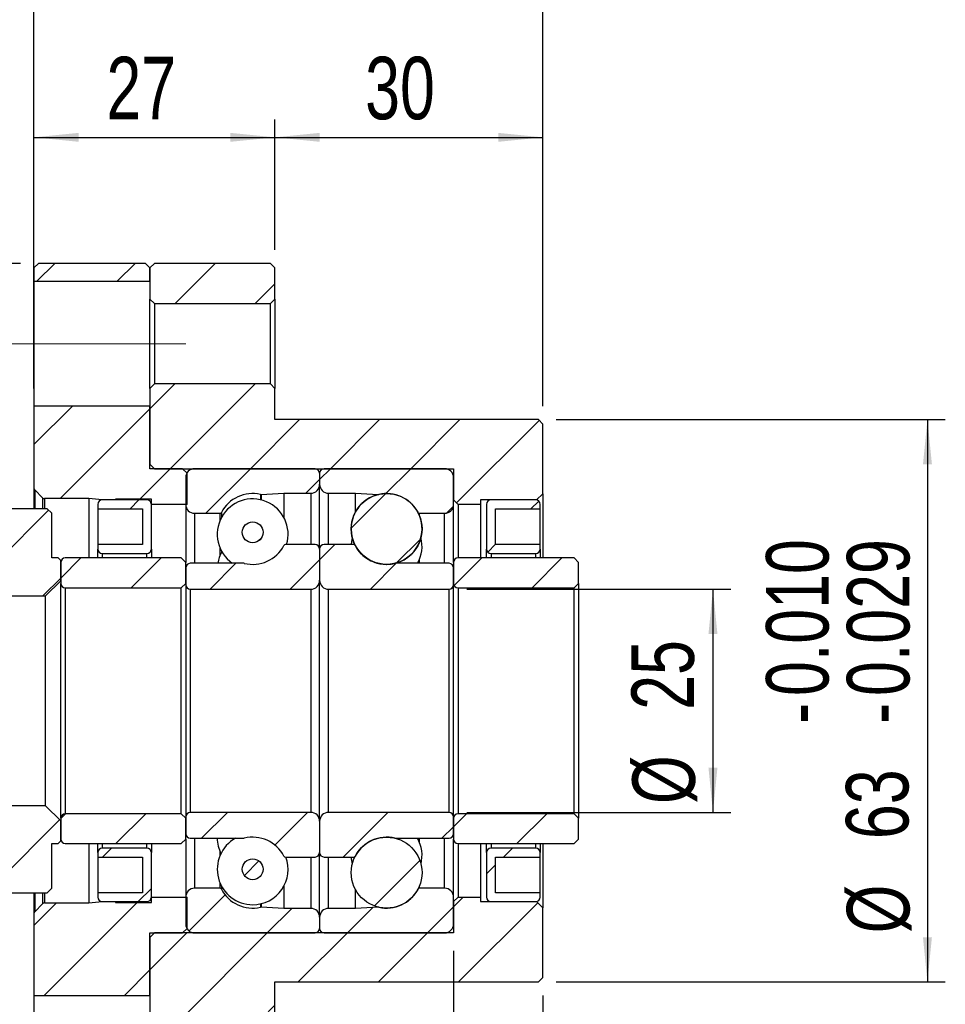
# Model space of a CAD drawing. Header units: millimetres. Extents: x 5 to 295, y 52 to 184.
# Tile 4 of 9: x 111 to 162, y 85 to 140. Entities that reach past the tile are written whole.
import ezdxf

# ---------------------------------------------------------------- set-up
doc = ezdxf.new("R2010")
doc.units = ezdxf.units.MM
doc.linetypes.add('CENTERX2', pattern=[20.32, 12.7, -2.54, 2.54, -2.54])
doc.layers.add('FORMAT', color=7, linetype='Continuous')
doc.styles.add('SLDTEXTSTYLE0', font='TXT', dxfattribs={"width": 0.75})
doc.dimstyles.new('SLDDIMSTYLE0', dxfattribs={"dimtxt": 3.5, "dimasz": 2.5, "dimexe": 0, "dimexo": 0.0625, "dimgap": 0.875, "dimtad": 1, "dimlfac": 2, "dimrnd": 1e-09, "dimzin": 12, "dimdsep": 46, "dimtxsty": 'SLDTEXTSTYLE0', "dimsah": 1, "dimcen": 0.09, "dimadec": 0, "dimazin": 3, "dimtfac": 1, "dimtofl": 0, "dimtmove": 0, "dimatfit": 3, "dimfxl": 1, "dimfrac": 2, "dimtolj": 1, "dimtzin": 12, "dimarcsym": 0})
doc.dimstyles.new('SLDDIMSTYLE3', dxfattribs={"dimtxt": 3.5, "dimasz": 2.5, "dimexe": 0, "dimexo": 0.0625, "dimgap": 0.875, "dimtad": 1, "dimlfac": 2, "dimrnd": 1e-09, "dimzin": 12, "dimdsep": 46, "dimtxsty": 'SLDTEXTSTYLE0', "dimsah": 1, "dimcen": 0.09, "dimadec": 0, "dimazin": 3, "dimtfac": 1, "dimtmove": 0, "dimatfit": 0, "dimfxl": 1, "dimfrac": 2, "dimtolj": 1, "dimtzin": 12, "dimarcsym": 0})
doc.dimstyles.new('SLDDIMSTYLE4', dxfattribs={"dimtxt": 3.5, "dimasz": 2.5, "dimexe": 0, "dimexo": 0.0625, "dimgap": 0.875, "dimtad": 1, "dimdec": 3, "dimlfac": 2, "dimrnd": 1e-09, "dimzin": 12, "dimdsep": 46, "dimtxsty": 'SLDTEXTSTYLE0', "dimsah": 1, "dimcen": 0.09, "dimadec": 0, "dimazin": 3, "dimtol": 1, "dimtp": -0.01, "dimtm": 0.029, "dimtfac": 1, "dimtdec": 3, "dimtofl": 0, "dimtmove": 0, "dimatfit": 3, "dimfxl": 1, "dimfrac": 2, "dimtolj": 1, "dimtzin": 0, "dimarcsym": 0})

# ---------------------------------------------------------------- blocks, each defined once
blk = doc.blocks.new('_D_11')
at = {"layer": 'FORMAT', "color": 7}
for p, q in [((110.661, 126.052), (88.857, 126.052)), ((89.857, 126.052), (89.857, 77.052)), ((110.661, 77.052), (88.857, 77.052))]:
    blk.add_line(p, q, dxfattribs=at)
for points in [[(89.857, 126.052), (89.607, 123.552), (90.107, 123.552)], [(89.857, 77.052), (90.107, 79.552), (89.607, 79.552)]]:
    blk.add_solid(points, dxfattribs=at)
at = {"layer": 'FORMAT', "color": 7, "char_height": 3.5, "attachment_point": 1, "rotation": 90, "style": 'SLDTEXTSTYLE0'}
for s, insert in [('98', (85.292, 102.251)), ('%%c', (85.345, 96.972))]:
    blk.add_mtext(s, dxfattribs=dict(at, insert=insert))
blk = doc.blocks.new('_D_12')
at = {"layer": 'FORMAT', "color": 7}
for p, q in [((105.411, 113.052), (105.411, 141.881)), ((111.411, 119.052), (111.411, 141.881)), ((105.411, 140.881), (99.911, 140.881)), ((105.411, 140.881), (111.411, 140.881)), ((111.411, 140.881), (116.911, 140.881))]:
    blk.add_line(p, q, dxfattribs=at)
for points in [[(105.411, 140.881), (102.911, 141.131), (102.911, 140.631)], [(111.411, 140.881), (113.911, 140.631), (113.911, 141.131)]]:
    blk.add_solid(points, dxfattribs=at)
at = {"layer": 'FORMAT', "color": 7, "char_height": 3.5, "attachment_point": 1, "style": 'SLDTEXTSTYLE0'}
for s, insert in [('(', (102.725, 145.392)), (')', (109.618, 145.392)), ('12', (104.446, 145.392))]:
    blk.add_mtext(s, dxfattribs=dict(at, insert=insert))
blk = doc.blocks.new('_D_13')
at = {"layer": 'FORMAT', "color": 7}
for p, q in [((111.411, 119.052), (111.411, 141.881)), ((139.911, 118.052), (139.911, 141.881)), ((111.411, 140.881), (139.911, 140.881))]:
    blk.add_line(p, q, dxfattribs=at)
for points in [[(111.411, 140.881), (113.911, 140.631), (113.911, 141.131)], [(139.911, 140.881), (137.411, 141.131), (137.411, 140.631)]]:
    blk.add_solid(points, dxfattribs=at)
at = {"layer": 'FORMAT', "color": 7, "insert": (123.664, 145.392), "char_height": 3.5, "attachment_point": 1, "style": 'SLDTEXTSTYLE0'}
blk.add_mtext('57', dxfattribs=at)
blk = doc.blocks.new('_D_14')
at = {"layer": 'FORMAT', "color": 7}
for p, q in [((111.411, 119.052), (111.411, 134.111)), ((124.911, 126.802), (124.911, 134.111)), ((111.411, 133.111), (124.911, 133.111))]:
    blk.add_line(p, q, dxfattribs=at)
for points in [[(111.411, 133.111), (113.911, 132.861), (113.911, 133.361)], [(124.911, 133.111), (122.411, 133.361), (122.411, 132.861)]]:
    blk.add_solid(points, dxfattribs=at)
at = {"layer": 'FORMAT', "color": 7, "insert": (115.47, 137.623), "char_height": 3.5, "attachment_point": 1, "style": 'SLDTEXTSTYLE0'}
blk.add_mtext('27', dxfattribs=at)
blk = doc.blocks.new('_D_15')
at = {"layer": 'FORMAT', "color": 7}
for p, q in [((124.911, 126.802), (124.911, 134.111)), ((139.911, 118.052), (139.911, 134.111)), ((124.911, 133.111), (139.911, 133.111))]:
    blk.add_line(p, q, dxfattribs=at)
for points in [[(124.911, 133.111), (127.411, 132.861), (127.411, 133.361)], [(139.911, 133.111), (137.411, 133.361), (137.411, 132.861)]]:
    blk.add_solid(points, dxfattribs=at)
at = {"layer": 'FORMAT', "color": 7, "insert": (129.959, 137.623), "char_height": 3.5, "attachment_point": 1, "style": 'SLDTEXTSTYLE0'}
blk.add_mtext('30', dxfattribs=at)
blk = doc.blocks.new('_D_16')
at = {"layer": 'FORMAT', "color": 7}
for p, q in [((105.411, 90.052), (105.411, 66.781)), ((134.911, 87.552), (134.911, 66.781)), ((105.411, 67.781), (134.911, 67.781))]:
    blk.add_line(p, q, dxfattribs=at)
for points in [[(105.411, 67.781), (107.911, 67.531), (107.911, 68.031)], [(134.911, 67.781), (132.411, 68.031), (132.411, 67.531)]]:
    blk.add_solid(points, dxfattribs=at)
at = {"layer": 'FORMAT', "color": 7, "insert": (117.709, 72.292), "char_height": 3.5, "attachment_point": 1, "style": 'SLDTEXTSTYLE0'}
blk.add_mtext('59', dxfattribs=at)
blk = doc.blocks.new('_D_17')
at = {"layer": 'FORMAT', "color": 7}
for p, q in [((134.911, 87.552), (134.911, 66.781)), ((139.911, 85.052), (139.911, 66.781)), ((134.911, 67.781), (129.411, 67.781)), ((134.911, 67.781), (139.911, 67.781)), ((139.911, 67.781), (147.46, 67.781))]:
    blk.add_line(p, q, dxfattribs=at)
for points in [[(134.911, 67.781), (132.411, 68.031), (132.411, 67.531)], [(139.911, 67.781), (142.411, 67.531), (142.411, 68.031)]]:
    blk.add_solid(points, dxfattribs=at)
at = {"layer": 'FORMAT', "color": 7, "insert": (142.287, 72.292), "char_height": 3.5, "attachment_point": 1, "style": 'SLDTEXTSTYLE0'}
blk.add_mtext('10', dxfattribs=at)
blk = doc.blocks.new('_D_18')
at = {"layer": 'FORMAT', "color": 7}
for p, q in [((135.661, 107.802), (150.437, 107.802)), ((149.437, 107.802), (149.437, 95.302)), ((135.661, 95.302), (150.437, 95.302))]:
    blk.add_line(p, q, dxfattribs=at)
for points in [[(149.437, 107.802), (149.187, 105.302), (149.687, 105.302)], [(149.437, 95.302), (149.687, 97.802), (149.187, 97.802)]]:
    blk.add_solid(points, dxfattribs=at)
at = {"layer": 'FORMAT', "color": 7, "char_height": 3.5, "attachment_point": 1, "rotation": 90, "style": 'SLDTEXTSTYLE0'}
for s, insert in [('25', (144.872, 101.046)), ('%%c', (144.925, 95.768))]:
    blk.add_mtext(s, dxfattribs=dict(at, insert=insert))
blk = doc.blocks.new('_D_19')
at = {"layer": 'FORMAT', "color": 7}
for p, q in [((140.661, 117.302), (162.449, 117.302)), ((161.449, 117.302), (161.449, 85.802)), ((140.661, 85.802), (162.449, 85.802))]:
    blk.add_line(p, q, dxfattribs=at)
for points in [[(161.449, 117.302), (161.199, 114.802), (161.699, 114.802)], [(161.449, 85.802), (161.699, 88.302), (161.199, 88.302)]]:
    blk.add_solid(points, dxfattribs=at)
at = {"layer": 'FORMAT', "color": 7, "char_height": 3.5, "attachment_point": 1, "rotation": 90, "style": 'SLDTEXTSTYLE0'}
for s, insert in [('0.010', (152.412, 101.821)), ('0.029', (156.938, 101.821)), ('-', (152.412, 100.271)), ('-', (156.938, 100.271)), ('63', (156.884, 93.806)), ('%%c', (156.938, 88.527))]:
    blk.add_mtext(s, dxfattribs=dict(at, insert=insert))

msp = doc.modelspace()

# ---------------------------------------------------------------- hatches: boundary and pattern name
at = {"layer": 'FORMAT', "linetype": 'Continuous', "lineweight": 18}
h = msp.add_hatch(dxfattribs=at)
h.set_pattern_fill('ANSI31', color=256, style=0)
h.paths.add_polyline_path([(111.410846, 125.051724), (117.910846, 125.051724), (117.910846, 125.801724), (117.660846, 126.051724), (111.660846, 126.051724), (111.410846, 125.801724)], flags=0)
h = msp.add_hatch(dxfattribs=at)
h.set_pattern_fill('ANSI31', color=256, style=0)
h.paths.add_polyline_path([(118.160846, 126.051724), (117.910846, 125.801724), (117.910846, 124.051724), (118.160846, 123.801724), (124.660846, 123.801724), (124.910846, 124.051724), (124.910846, 125.801724), (124.660846, 126.051724)], flags=0)
h = msp.add_hatch(dxfattribs=at)
h.set_pattern_fill('ANSI31', color=256, style=0)
h.paths.add_polyline_path([(136.410846, 112.801724), (139.560846, 112.801724), (139.910846, 113.151724), (139.910846, 117.051724), (139.660846, 117.301724), (124.910846, 117.301724), (124.910846, 119.051724), (124.660846, 119.301724), (118.160846, 119.301724), (117.910846, 119.051724), (117.910846, 114.801724), (118.160846, 114.551724), (134.910846, 114.551724), (134.910846, 112.801724), (135.160846, 112.551724), (136.410846, 112.551724)], flags=0)
h = msp.add_hatch(dxfattribs=at)
h.set_pattern_fill('ANSI31', color=256, style=0)
edge = h.paths.add_edge_path(flags=0)
edge.add_line((117.985846, 112.551724), (119.985846, 112.551724))
edge.add_line((119.985846, 112.551724), (119.985846, 114.301724))
edge.add_line((119.985846, 114.301724), (119.735846, 114.551724))
edge.add_line((119.735846, 114.551724), (117.910846, 114.551724))
edge.add_line((117.910846, 114.551724), (117.910846, 118.051724))
edge.add_line((117.910846, 118.051724), (111.410846, 118.051724))
edge.add_line((111.410846, 118.051724), (111.410846, 113.471724))
edge.add_arc((111.560846, 113.471724), 0.15, 180, 225)
edge.add_line((111.45478, 113.365658), (111.89978, 112.920658))
edge.add_arc((112.005846, 113.026724), 0.15, 225, 270)
edge.add_line((112.005846, 112.876724), (114.485846, 112.876724))
edge.add_line((114.485846, 112.876724), (115.235846, 112.801724))
edge.add_line((115.235846, 112.801724), (115.985846, 112.801724))
edge.add_line((115.985846, 112.801724), (115.985846, 112.851724))
edge.add_line((115.985846, 112.851724), (117.985846, 112.851724))
edge.add_line((117.985846, 112.851724), (117.985846, 112.551724))
h = msp.add_hatch(dxfattribs=at)
h.set_pattern_fill('ANSI31', color=256, style=0)
edge = h.paths.add_edge_path(flags=0)
edge.add_line((127.410846, 113.676724), (127.410846, 114.301724))
edge.add_arc((127.160846, 114.301724), 0.25, 0, 90)
edge.add_line((127.160846, 114.551724), (120.410846, 114.551724))
edge.add_arc((120.410846, 114.051724), 0.5, 90, 180)
edge.add_line((119.910846, 114.051724), (119.910846, 112.551724))
edge.add_arc((120.410846, 112.551724), 0.5, 180, 270)
edge.add_line((120.410846, 112.051724), (121.818566, 112.051724))
edge.add_arc((121.818566, 112.151724), 0.1, 270, 332.1106122)
edge.add_arc((123.660846, 111.176724), 1.984375, 77.2048482, 152.1106122, ccw=False)
edge.add_arc((124.122464, 113.20934), 0.1, 257.2048482, 273)
edge.add_line((124.127698, 113.109477), (125.410846, 113.176724))
edge.add_line((125.410846, 113.176724), (126.910846, 113.176724))
edge.add_arc((126.910846, 113.676724), 0.5, 270, 360)
h = msp.add_hatch(dxfattribs=at)
h.set_pattern_fill('ANSI31', color=256, style=0)
edge = h.paths.add_edge_path(flags=0)
edge.add_line((134.410846, 114.551724), (127.660846, 114.551724))
edge.add_arc((127.660846, 114.301724), 0.25, 90, 180)
edge.add_line((127.410846, 114.301724), (127.410846, 113.676724))
edge.add_arc((127.910846, 113.676724), 0.5, 180, 270)
edge.add_line((127.910846, 113.176724), (129.410846, 113.176724))
edge.add_line((129.410846, 113.176724), (130.693994, 113.109477))
edge.add_arc((130.699228, 113.20934), 0.1, 267, 282.7951518)
edge.add_arc((131.160846, 111.176724), 1.984375, 27.8893878, 102.7951518, ccw=False)
edge.add_arc((133.003125, 112.151724), 0.1, 207.8893878, 270)
edge.add_line((133.003125, 112.051724), (134.410846, 112.051724))
edge.add_arc((134.410846, 112.551724), 0.5, 270, 360)
edge.add_line((134.910846, 112.551724), (134.910846, 114.051724))
edge.add_arc((134.410846, 114.051724), 0.5, 0, 90)
h = msp.add_hatch(dxfattribs=at)
h.set_pattern_fill('ANSI31', color=256, style=0)
edge = h.paths.add_edge_path(flags=0)
edge.add_arc((131.160846, 111.176722), 1.984364, 0, 360)
h = msp.add_hatch(dxfattribs=at)
h.set_pattern_fill('ANSI31', color=256, style=0)
edge = h.paths.add_edge_path(flags=0)
edge.add_line((117.485846, 112.301724), (117.485846, 110.301724))
edge.add_line((117.485846, 110.301724), (114.985846, 110.301724))
edge.add_line((114.985846, 110.301724), (114.985846, 110.051724))
edge.add_arc((115.235846, 110.051724), 0.25, 180, 270)
edge.add_line((115.235846, 109.801724), (117.735846, 109.801724))
edge.add_arc((117.735846, 110.051724), 0.25, 270, 360)
edge.add_line((117.985846, 110.051724), (117.985846, 112.551724))
edge.add_arc((117.735846, 112.551724), 0.25, 0, 90)
edge.add_line((117.735846, 112.801724), (115.235846, 112.801724))
edge.add_arc((115.235846, 112.551724), 0.25, 90, 180)
edge.add_line((114.985846, 112.551724), (114.985846, 112.301724))
edge.add_line((114.985846, 112.301724), (117.485846, 112.301724))
h = msp.add_hatch(dxfattribs=at)
h.set_pattern_fill('ANSI31', color=256, style=0)
edge = h.paths.add_edge_path(flags=0)
edge.add_line((139.760846, 110.051724), (139.760846, 110.301724))
edge.add_line((139.760846, 110.301724), (137.260846, 110.301724))
edge.add_line((137.260846, 110.301724), (137.260846, 112.301724))
edge.add_line((137.260846, 112.301724), (139.760846, 112.301724))
edge.add_line((139.760846, 112.301724), (139.760846, 112.551724))
edge.add_arc((139.510846, 112.551724), 0.25, 0, 90)
edge.add_line((139.510846, 112.801724), (137.010846, 112.801724))
edge.add_arc((137.010846, 112.551724), 0.25, 90, 180)
edge.add_line((136.760846, 112.551724), (136.760846, 110.051724))
edge.add_arc((137.010846, 110.051724), 0.25, 180, 270)
edge.add_line((137.010846, 109.801724), (139.510846, 109.801724))
edge.add_arc((139.510846, 110.051724), 0.25, 270, 360)
h = msp.add_hatch(dxfattribs=at)
h.set_pattern_fill('ANSI31', color=256, style=0)
h.paths.add_polyline_path([(112.060846, 107.426724), (112.910846, 108.276724), (112.910846, 109.401724), (112.760846, 109.551724), (112.410846, 109.551724), (112.410846, 112.051724), (112.160846, 112.301724), (108.691042, 112.301724), (108.560846, 112.160782), (108.560846, 107.426724)], flags=0)
h = msp.add_hatch(dxfattribs=at)
h.set_pattern_fill('ANSI31', color=256, style=0)
edge = h.paths.add_edge_path(flags=0)
edge.add_arc((123.660846, 110.987991), 0.583319, 0, 360)
h = msp.add_hatch(dxfattribs=at)
h.set_pattern_fill('ANSI31', color=256, style=0)
edge = h.paths.add_edge_path(flags=0)
edge.add_line((119.910846, 109.001724), (119.910846, 108.051724))
edge.add_arc((120.160846, 108.051724), 0.25, 180, 270)
edge.add_line((120.160846, 107.801724), (126.910846, 107.801724))
edge.add_arc((126.910846, 108.301724), 0.5, 270, 360)
edge.add_line((127.410846, 108.301724), (127.410846, 110.051724))
edge.add_arc((127.160846, 110.051724), 0.25, 0, 90)
edge.add_line((127.160846, 110.301724), (125.503125, 110.301724))
edge.add_arc((125.503125, 110.201724), 0.1, 90, 152.1106122)
edge.add_arc((123.660846, 111.176724), 1.984375, 256.2915651, 332.1106122, ccw=False)
edge.add_arc((123.166888, 109.151724), 0.1, 76.2915651, 90)
edge.add_line((123.166888, 109.251724), (120.160846, 109.251724))
edge.add_arc((120.160846, 109.001724), 0.25, 90, 180)
h = msp.add_hatch(dxfattribs=at)
h.set_pattern_fill('ANSI31', color=256, style=0)
edge = h.paths.add_edge_path(flags=0)
edge.add_line((127.910846, 107.801724), (134.660846, 107.801724))
edge.add_arc((134.660846, 108.051724), 0.25, 270, 360)
edge.add_line((134.910846, 108.051724), (134.910846, 109.001724))
edge.add_arc((134.660846, 109.001724), 0.25, 0, 90)
edge.add_line((134.660846, 109.251724), (131.654804, 109.251724))
edge.add_arc((131.654804, 109.151724), 0.1, 90, 103.7084349)
edge.add_arc((131.160846, 111.176724), 1.984375, 207.8893878, 283.7084349, ccw=False)
edge.add_arc((129.318566, 110.201724), 0.1, 27.8893878, 90)
edge.add_line((129.318566, 110.301724), (127.660846, 110.301724))
edge.add_arc((127.660846, 110.051724), 0.25, 90, 180)
edge.add_line((127.410846, 110.051724), (127.410846, 108.301724))
edge.add_arc((127.910846, 108.301724), 0.5, 180, 270)
h = msp.add_hatch(dxfattribs=at)
h.set_pattern_fill('ANSI31', color=256, style=0)
edge = h.paths.add_edge_path(flags=0)
edge.add_line((119.660846, 107.876724), (119.910846, 108.126724))
edge.add_line((119.910846, 108.126724), (119.910846, 109.301724))
edge.add_line((119.910846, 109.301724), (119.660846, 109.551724))
edge.add_line((119.660846, 109.551724), (113.160846, 109.551724))
edge.add_arc((113.160846, 109.301724), 0.25, 90, 180)
edge.add_line((112.910846, 109.301724), (112.910846, 108.126724))
edge.add_arc((113.160846, 108.126724), 0.25, 180, 270)
edge.add_line((113.160846, 107.876724), (119.660846, 107.876724))
h = msp.add_hatch(dxfattribs=at)
h.set_pattern_fill('ANSI31', color=256, style=0)
edge = h.paths.add_edge_path(flags=0)
edge.add_line((141.660846, 107.876724), (141.910846, 108.126724))
edge.add_line((141.910846, 108.126724), (141.910846, 109.301724))
edge.add_line((141.910846, 109.301724), (141.660846, 109.551724))
edge.add_line((141.660846, 109.551724), (135.160846, 109.551724))
edge.add_arc((135.160846, 109.301724), 0.25, 90, 180)
edge.add_line((134.910846, 109.301724), (134.910846, 108.126724))
edge.add_arc((135.160846, 108.126724), 0.25, 180, 270)
edge.add_line((135.160846, 107.876724), (141.660846, 107.876724))
h = msp.add_hatch(dxfattribs=at)
h.set_pattern_fill('ANSI31', color=256, style=0)
h.paths.add_polyline_path([(112.760846, 93.551724), (112.910846, 93.701724), (112.910846, 94.826724), (112.060846, 95.676724), (106.260846, 95.676724), (105.410846, 94.826724), (105.410846, 91.051724), (105.660846, 90.801724), (112.160846, 90.801724), (112.410846, 91.051724), (112.410846, 93.551724)], flags=0)
h = msp.add_hatch(dxfattribs=at)
h.set_pattern_fill('ANSI31', color=256, style=0)
edge = h.paths.add_edge_path(flags=0)
edge.add_line((119.910846, 94.976724), (119.660846, 95.226724))
edge.add_line((119.660846, 95.226724), (113.160846, 95.226724))
edge.add_arc((113.160846, 94.976724), 0.25, 90, 180)
edge.add_line((112.910846, 94.976724), (112.910846, 93.801724))
edge.add_arc((113.160846, 93.801724), 0.25, 180, 270)
edge.add_line((113.160846, 93.551724), (119.660846, 93.551724))
edge.add_line((119.660846, 93.551724), (119.910846, 93.801724))
edge.add_line((119.910846, 93.801724), (119.910846, 94.976724))
h = msp.add_hatch(dxfattribs=at)
h.set_pattern_fill('ANSI31', color=256, style=0)
edge = h.paths.add_edge_path(flags=0)
edge.add_line((126.910846, 95.301724), (120.160846, 95.301724))
edge.add_arc((120.160846, 95.051724), 0.25, 90, 180)
edge.add_line((119.910846, 95.051724), (119.910846, 94.101724))
edge.add_arc((120.160846, 94.101724), 0.25, 180, 270)
edge.add_line((120.160846, 93.851724), (123.166888, 93.851724))
edge.add_arc((123.166888, 93.951724), 0.1, 270, 283.7084349)
edge.add_arc((123.660846, 91.926724), 1.984375, 27.8893878, 103.7084349, ccw=False)
edge.add_arc((125.503125, 92.901724), 0.1, 207.8893878, 270)
edge.add_line((125.503125, 92.801724), (127.160846, 92.801724))
edge.add_arc((127.160846, 93.051724), 0.25, 270, 360)
edge.add_line((127.410846, 93.051724), (127.410846, 94.801724))
edge.add_arc((126.910846, 94.801724), 0.5, 0, 90)
h = msp.add_hatch(dxfattribs=at)
h.set_pattern_fill('ANSI31', color=256, style=0)
edge = h.paths.add_edge_path(flags=0)
edge.add_line((134.910846, 94.101724), (134.910846, 95.051724))
edge.add_arc((134.660846, 95.051724), 0.25, 0, 90)
edge.add_line((134.660846, 95.301724), (127.910846, 95.301724))
edge.add_arc((127.910846, 94.801724), 0.5, 90, 180)
edge.add_line((127.410846, 94.801724), (127.410846, 93.051724))
edge.add_arc((127.660846, 93.051724), 0.25, 180, 270)
edge.add_line((127.660846, 92.801724), (129.318566, 92.801724))
edge.add_arc((129.318566, 92.901724), 0.1, 270, 332.1106122)
edge.add_arc((131.160846, 91.926724), 1.984375, 76.2915651, 152.1106122, ccw=False)
edge.add_arc((131.654804, 93.951724), 0.1, 256.2915651, 270)
edge.add_line((131.654804, 93.851724), (134.660846, 93.851724))
edge.add_arc((134.660846, 94.101724), 0.25, 270, 360)
h = msp.add_hatch(dxfattribs=at)
h.set_pattern_fill('ANSI31', color=256, style=0)
edge = h.paths.add_edge_path(flags=0)
edge.add_line((141.910846, 94.976724), (141.660846, 95.226724))
edge.add_line((141.660846, 95.226724), (135.160846, 95.226724))
edge.add_arc((135.160846, 94.976724), 0.25, 90, 180)
edge.add_line((134.910846, 94.976724), (134.910846, 93.801724))
edge.add_arc((135.160846, 93.801724), 0.25, 180, 270)
edge.add_line((135.160846, 93.551724), (141.660846, 93.551724))
edge.add_line((141.660846, 93.551724), (141.910846, 93.801724))
edge.add_line((141.910846, 93.801724), (141.910846, 94.976724))
h = msp.add_hatch(dxfattribs=at)
h.set_pattern_fill('ANSI31', color=256, style=0)
edge = h.paths.add_edge_path(flags=0)
edge.add_arc((131.160846, 91.926726), 1.984364, 0, 360)
h = msp.add_hatch(dxfattribs=at)
h.set_pattern_fill('ANSI31', color=256, style=0)
edge = h.paths.add_edge_path(flags=0)
edge.add_line((114.985846, 93.051724), (114.985846, 92.801724))
edge.add_line((114.985846, 92.801724), (117.485846, 92.801724))
edge.add_line((117.485846, 92.801724), (117.485846, 90.801724))
edge.add_line((117.485846, 90.801724), (114.985846, 90.801724))
edge.add_line((114.985846, 90.801724), (114.985846, 90.551724))
edge.add_arc((115.235846, 90.551724), 0.25, 180, 270)
edge.add_line((115.235846, 90.301724), (117.735846, 90.301724))
edge.add_arc((117.735846, 90.551724), 0.25, 270, 360)
edge.add_line((117.985846, 90.551724), (117.985846, 93.051724))
edge.add_arc((117.735846, 93.051724), 0.25, 0, 90)
edge.add_line((117.735846, 93.301724), (115.235846, 93.301724))
edge.add_arc((115.235846, 93.051724), 0.25, 90, 180)
h = msp.add_hatch(dxfattribs=at)
h.set_pattern_fill('ANSI31', color=256, style=0)
edge = h.paths.add_edge_path(flags=0)
edge.add_line((137.260846, 90.801724), (137.260846, 92.801724))
edge.add_line((137.260846, 92.801724), (139.760846, 92.801724))
edge.add_line((139.760846, 92.801724), (139.760846, 93.051724))
edge.add_arc((139.510846, 93.051724), 0.25, 0, 90)
edge.add_line((139.510846, 93.301724), (137.010846, 93.301724))
edge.add_arc((137.010846, 93.051724), 0.25, 90, 180)
edge.add_line((136.760846, 93.051724), (136.760846, 90.551724))
edge.add_arc((137.010846, 90.551724), 0.25, 180, 270)
edge.add_line((137.010846, 90.301724), (139.510846, 90.301724))
edge.add_arc((139.510846, 90.551724), 0.25, 270, 360)
edge.add_line((139.760846, 90.551724), (139.760846, 90.801724))
edge.add_line((139.760846, 90.801724), (137.260846, 90.801724))
h = msp.add_hatch(dxfattribs=at)
h.set_pattern_fill('ANSI31', color=256, style=0)
edge = h.paths.add_edge_path(flags=0)
edge.add_arc((123.660846, 92.115456), 0.583319, 0, 360)
h = msp.add_hatch(dxfattribs=at)
h.set_pattern_fill('ANSI31', color=256, style=0)
edge = h.paths.add_edge_path(flags=0)
edge.add_line((120.410846, 88.551724), (127.160846, 88.551724))
edge.add_arc((127.160846, 88.801724), 0.25, 270, 360)
edge.add_line((127.410846, 88.801724), (127.410846, 89.426724))
edge.add_arc((126.910846, 89.426724), 0.5, 0, 90)
edge.add_line((126.910846, 89.926724), (125.410846, 89.926724))
edge.add_line((125.410846, 89.926724), (124.127698, 89.993971))
edge.add_arc((124.122464, 89.894108), 0.1, 87, 102.7951518)
edge.add_arc((123.660846, 91.926724), 1.984375, 207.8893878, 282.7951518, ccw=False)
edge.add_arc((121.818566, 90.951724), 0.1, 27.8893878, 90)
edge.add_line((121.818566, 91.051724), (120.410846, 91.051724))
edge.add_arc((120.410846, 90.551724), 0.5, 90, 180)
edge.add_line((119.910846, 90.551724), (119.910846, 89.051724))
edge.add_arc((120.410846, 89.051724), 0.5, 180, 270)
h = msp.add_hatch(dxfattribs=at)
h.set_pattern_fill('ANSI31', color=256, style=0)
edge = h.paths.add_edge_path(flags=0)
edge.add_line((127.410846, 89.426724), (127.410846, 88.801724))
edge.add_arc((127.660846, 88.801724), 0.25, 180, 270)
edge.add_line((127.660846, 88.551724), (134.410846, 88.551724))
edge.add_arc((134.410846, 89.051724), 0.5, 270, 360)
edge.add_line((134.910846, 89.051724), (134.910846, 90.551724))
edge.add_arc((134.410846, 90.551724), 0.5, 0, 90)
edge.add_line((134.410846, 91.051724), (133.003125, 91.051724))
edge.add_arc((133.003125, 90.951724), 0.1, 90, 152.1106122)
edge.add_arc((131.160846, 91.926724), 1.984375, 257.2048482, 332.1106122, ccw=False)
edge.add_arc((130.699228, 89.894108), 0.1, 77.2048482, 93)
edge.add_line((130.693994, 89.993971), (129.410846, 89.926724))
edge.add_line((129.410846, 89.926724), (127.910846, 89.926724))
edge.add_arc((127.910846, 89.426724), 0.5, 90, 180)
h = msp.add_hatch(dxfattribs=at)
h.set_pattern_fill('ANSI31', color=256, style=0)
edge = h.paths.add_edge_path(flags=0)
edge.add_line((119.985846, 90.551724), (117.985846, 90.551724))
edge.add_line((117.985846, 90.551724), (117.985846, 90.251724))
edge.add_line((117.985846, 90.251724), (115.985846, 90.251724))
edge.add_line((115.985846, 90.251724), (115.985846, 90.301724))
edge.add_line((115.985846, 90.301724), (115.235846, 90.301724))
edge.add_line((115.235846, 90.301724), (114.485846, 90.226724))
edge.add_line((114.485846, 90.226724), (112.005846, 90.226724))
edge.add_arc((112.005846, 90.076724), 0.15, 90, 135)
edge.add_line((111.89978, 90.18279), (111.45478, 89.73779))
edge.add_arc((111.560846, 89.631724), 0.15, 135, 180)
edge.add_line((111.410846, 89.631724), (111.410846, 85.051724))
edge.add_line((111.410846, 85.051724), (117.910846, 85.051724))
edge.add_line((117.910846, 85.051724), (117.910846, 88.551724))
edge.add_line((117.910846, 88.551724), (119.735846, 88.551724))
edge.add_line((119.735846, 88.551724), (119.985846, 88.801724))
edge.add_line((119.985846, 88.801724), (119.985846, 90.551724))
h = msp.add_hatch(dxfattribs=at)
h.set_pattern_fill('ANSI31', color=256, style=0)
h.paths.add_polyline_path([(139.560846, 90.301724), (136.410846, 90.301724), (136.410846, 90.551724), (135.160846, 90.551724), (134.910846, 90.301724), (134.910846, 88.551724), (118.160846, 88.551724), (117.910846, 88.301724), (117.910846, 84.051724), (118.160846, 83.801724), (124.660846, 83.801724), (124.910846, 84.051724), (124.910846, 85.801724), (139.660846, 85.801724), (139.910846, 86.051724), (139.910846, 89.951724)], flags=0)

# ---------------------------------------------------------------- linework, layer by layer
at = {"color": 7, "linetype": 'Continuous', "lineweight": 25}
for p, q in [((111.410846, 125.801724), (111.660846, 126.051724)), ((111.410846, 125.801724), (111.410846, 125.051724)), ((117.660846, 126.051724), (111.660846, 126.051724)), ((117.660846, 126.051724), (117.910846, 125.801724)), ((117.910846, 125.801724), (118.160846, 126.051724)), ((117.910846, 125.051724), (117.910846, 125.801724)), ((117.910846, 125.801724), (117.910846, 124.051724)), ((124.660846, 126.051724), (118.160846, 126.051724)), ((124.660846, 126.051724), (124.910846, 125.801724)), ((124.910846, 124.051724), (124.910846, 125.801724)), ((111.410846, 125.051724), (117.910846, 125.051724)), ((111.410846, 125.051724), (111.410846, 118.051724)), ((118.160846, 123.801725), (117.910846, 124.051724)), ((117.910846, 119.051724), (117.910846, 124.051724)), ((118.160846, 123.801725), (118.160846, 119.301724)), ((118.160846, 123.801725), (124.660846, 123.801725)), ((124.910846, 124.051724), (124.660846, 123.801725)), ((124.660846, 119.301724), (124.660846, 123.801725)), ((124.910846, 124.051724), (124.910846, 119.051724)), ((117.910846, 119.051724), (118.160846, 119.301724)), ((124.660846, 119.301724), (118.160846, 119.301724)), ((124.660846, 119.301724), (124.910846, 119.051724)), ((117.910846, 119.051724), (117.910846, 114.801724)), ((124.910846, 117.301723), (124.910846, 119.051724)), ((117.910846, 118.051724), (111.410846, 118.051724)), ((111.410846, 118.051724), (111.410846, 113.471723)), ((117.910846, 114.551724), (117.910846, 118.051724)), ((139.660845, 117.301723), (124.910846, 117.301723)), ((139.660845, 117.301723), (139.910846, 117.051724)), ((139.910846, 113.151723), (139.910846, 117.051724)), ((118.160846, 114.551724), (117.910846, 114.801724)), ((119.735846, 114.551724), (117.910846, 114.551724)), ((118.160846, 114.551724), (134.910847, 114.551724)), ((119.735846, 114.551724), (119.985846, 114.301724)), ((119.985846, 112.551724), (119.985846, 114.301724)), ((127.160846, 114.551724), (120.410846, 114.551724)), ((127.410846, 114.301724), (127.410846, 113.676724)), ((134.410846, 114.551724), (127.660846, 114.551724)), ((134.910847, 114.551724), (134.910847, 112.801724)), ((119.910846, 114.051724), (119.910846, 112.551724)), ((127.410846, 110.051724), (127.410846, 113.676724)), ((134.910847, 112.551724), (134.910847, 114.051724)), ((111.410846, 113.471723), (111.410846, 112.301724)), ((111.89978, 112.920658), (111.45478, 113.365658)), ((124.127697, 113.109476), (125.410846, 113.176724)), ((125.410846, 113.176724), (125.410846, 111.812)), ((125.410846, 113.176724), (126.910846, 113.176724)), ((127.910846, 113.176724), (129.410846, 113.176724)), ((129.410846, 112.112267), (129.410846, 113.176724)), ((129.410846, 113.176724), (130.693994, 113.109476)), ((139.910846, 113.151723), (139.560845, 112.801724)), ((139.910846, 113.151723), (139.910846, 109.551724)), ((114.485846, 112.876724), (112.005846, 112.876724)), ((114.485846, 112.876724), (114.485846, 109.551724)), ((115.235846, 112.801724), (114.485846, 112.876724)), ((114.985846, 112.551724), (114.985846, 112.301724)), ((117.735846, 112.801724), (115.235846, 112.801724)), ((115.985846, 112.801724), (115.235846, 112.801724)), ((117.985846, 112.851723), (115.985846, 112.851723)), ((115.985846, 112.851723), (115.985846, 112.801724)), ((117.985846, 112.551724), (117.985846, 112.851723)), ((117.985846, 110.051724), (117.985846, 112.551724)), ((119.985846, 112.551724), (117.985846, 112.551724)), ((119.910846, 112.551724), (119.910846, 109.301724)), ((135.160845, 112.551724), (134.910847, 112.801724)), ((134.910847, 109.301724), (134.910847, 112.551724)), ((135.160845, 112.551724), (135.160845, 109.551724)), ((136.410846, 112.551724), (135.160845, 112.551724)), ((139.560845, 112.801724), (136.410846, 112.801724)), ((136.410846, 112.801724), (136.410846, 112.551724)), ((136.410846, 112.551724), (136.410846, 109.551724)), ((136.760846, 112.551724), (136.760846, 110.051724)), ((139.510846, 112.801724), (137.010845, 112.801724)), ((139.560845, 112.796673), (139.560845, 112.801724)), ((139.760845, 112.301724), (139.760845, 112.551724)), ((112.160846, 112.301724), (108.691041, 112.301724)), ((112.160846, 112.301724), (112.410846, 112.051724)), ((112.410846, 109.551724), (112.410846, 112.051724)), ((114.985846, 112.301724), (117.485846, 112.301724)), ((114.985846, 112.301724), (114.985846, 110.301724)), ((117.485846, 112.301724), (117.485846, 110.301724)), ((120.410846, 112.051724), (121.818566, 112.051724)), ((133.003126, 112.051724), (134.410846, 112.051724)), ((137.260846, 112.301724), (139.760845, 112.301724)), ((137.260846, 110.301724), (137.260846, 112.301724)), ((139.760845, 110.301724), (139.760845, 112.301724)), ((117.485846, 110.301724), (114.985846, 110.301724)), ((114.985846, 110.301724), (114.985846, 110.051724)), ((127.160846, 110.301724), (125.503125, 110.301724)), ((129.318567, 110.301724), (127.660846, 110.301724)), ((139.760845, 110.301724), (137.260846, 110.301724)), ((139.760845, 110.051724), (139.760845, 110.301724)), ((114.985846, 109.551724), (114.985846, 110.051724)), ((115.235846, 109.801724), (117.735846, 109.801724)), ((117.985846, 110.051724), (117.985846, 109.551724)), ((127.410846, 110.051724), (127.410846, 108.301724)), ((136.760846, 109.551724), (136.760846, 110.051724)), ((137.010845, 109.801724), (139.510846, 109.801724)), ((139.760845, 110.051724), (139.760845, 109.551724)), ((112.760846, 109.551724), (112.410846, 109.551724)), ((112.760846, 109.551724), (112.910846, 109.401724)), ((112.910846, 108.276724), (112.910846, 109.401724)), ((112.910846, 109.301724), (112.910846, 108.126724)), ((119.660846, 109.551724), (113.160846, 109.551724)), ((119.660846, 109.551724), (119.910846, 109.301724)), ((119.910846, 108.126724), (119.910846, 109.301724)), ((123.166888, 109.251724), (120.160846, 109.251724)), ((134.660846, 109.251724), (131.654803, 109.251724)), ((134.910847, 109.301724), (134.910847, 108.126724)), ((141.660846, 109.551724), (135.160845, 109.551724)), ((141.660846, 109.551724), (141.910846, 109.301724)), ((141.910846, 108.126724), (141.910846, 109.301724)), ((119.910846, 109.001724), (119.910846, 108.051724)), ((134.910847, 108.051724), (134.910847, 109.001724)), ((112.910846, 108.276724), (112.060846, 107.426724)), ((112.910846, 94.976724), (112.910846, 108.126724)), ((119.910846, 108.126724), (119.660846, 107.876724)), ((127.410846, 94.801724), (127.410846, 108.301724)), ((141.910846, 108.126724), (141.660846, 107.876724)), ((141.910846, 108.126724), (141.910846, 94.976724)), ((113.160846, 107.876724), (113.160846, 95.226724)), ((113.160846, 107.876724), (119.660846, 107.876724)), ((119.660846, 95.226724), (119.660846, 107.876724)), ((119.910846, 108.051724), (119.910846, 95.051724)), ((120.160846, 107.801724), (120.160846, 95.301724)), ((120.160846, 107.801724), (126.910846, 107.801724)), ((126.910846, 107.801724), (126.910846, 95.301724)), ((127.910846, 95.301724), (127.910846, 107.801724)), ((127.910846, 107.801724), (134.660846, 107.801724)), ((134.660846, 95.301724), (134.660846, 107.801724)), ((134.910847, 95.051724), (134.910847, 108.051724)), ((135.160845, 107.876724), (135.160845, 95.226724)), ((135.160845, 107.876724), (141.660846, 107.876724)), ((141.660846, 95.226724), (141.660846, 107.876724)), ((108.560846, 107.426724), (112.060846, 107.426724)), ((112.060846, 95.676724), (112.060846, 107.426724)), ((112.060846, 95.676724), (106.260846, 95.676724)), ((112.060846, 95.676724), (112.910846, 94.826724)), ((112.910846, 94.976724), (112.910846, 93.801724)), ((119.660846, 95.226724), (113.160846, 95.226724)), ((119.660846, 95.226724), (119.910846, 94.976724)), ((119.910846, 95.051724), (119.910846, 94.101724)), ((119.910846, 93.801724), (119.910846, 94.976724)), ((126.910846, 95.301724), (120.160846, 95.301724)), ((134.660846, 95.301724), (127.910846, 95.301724)), ((134.910847, 94.101724), (134.910847, 95.051724)), ((134.910847, 94.976724), (134.910847, 93.801724)), ((141.660846, 95.226724), (135.160845, 95.226724)), ((141.660846, 95.226724), (141.910846, 94.976724)), ((141.910846, 93.801724), (141.910846, 94.976724)), ((112.910846, 93.701724), (112.910846, 94.826724)), ((127.410846, 94.801724), (127.410846, 93.051724)), ((119.910846, 93.801724), (119.660846, 93.551724)), ((119.910846, 93.801724), (119.910846, 90.551724)), ((120.160846, 93.851724), (123.166888, 93.851724)), ((131.654803, 93.851724), (134.660846, 93.851724)), ((134.910847, 90.551724), (134.910847, 93.801724)), ((141.910846, 93.801724), (141.660846, 93.551724)), ((112.410846, 93.551724), (112.760846, 93.551724)), ((112.410846, 91.051724), (112.410846, 93.551724)), ((112.910846, 93.701724), (112.760846, 93.551724)), ((113.160846, 93.551724), (119.660846, 93.551724)), ((114.485846, 93.551724), (114.485846, 90.226723)), ((114.985846, 93.051724), (114.985846, 93.551724)), ((117.735846, 93.301724), (115.235846, 93.301724)), ((117.985846, 93.551724), (117.985846, 93.051724)), ((135.160845, 93.551724), (135.160845, 90.551724)), ((135.160845, 93.551724), (141.660846, 93.551724)), ((136.410846, 93.551724), (136.410846, 90.551724)), ((136.760846, 93.051724), (136.760846, 93.551724)), ((139.510846, 93.301724), (137.010845, 93.301724)), ((139.760845, 93.551724), (139.760845, 93.051724)), ((139.910846, 93.551724), (139.910846, 89.951724)), ((114.985846, 93.051724), (114.985846, 92.801724)), ((114.985846, 92.801724), (114.985846, 90.801724)), ((114.985846, 92.801724), (117.485846, 92.801724)), ((117.485846, 92.801724), (117.485846, 90.801724)), ((117.985846, 90.551724), (117.985846, 93.051724)), ((125.503125, 92.801724), (127.160846, 92.801724)), ((127.410846, 89.426724), (127.410846, 93.051724)), ((127.660846, 92.801724), (129.318567, 92.801724)), ((136.760846, 93.051724), (136.760846, 90.551724)), ((137.260846, 92.801724), (139.760845, 92.801724)), ((137.260846, 90.801724), (137.260846, 92.801724)), ((139.760845, 92.801724), (139.760845, 93.051724)), ((139.760845, 90.801724), (139.760845, 92.801724)), ((112.410846, 91.051724), (112.160846, 90.801724)), ((121.818566, 91.051724), (120.410846, 91.051724)), ((125.410846, 91.179911), (125.410846, 89.926723)), ((134.410846, 91.051724), (133.003126, 91.051724)), ((105.660846, 90.801724), (112.160846, 90.801724)), ((111.410846, 90.801724), (111.410846, 89.631725)), ((117.485846, 90.801724), (114.985846, 90.801724)), ((114.985846, 90.801724), (114.985846, 90.551724)), ((117.985846, 90.551724), (119.985846, 90.551724)), ((117.985846, 90.251724), (117.985846, 90.551724)), ((119.910846, 90.551724), (119.910846, 89.051723)), ((119.985846, 88.801724), (119.985846, 90.551724)), ((129.410846, 89.926723), (129.410846, 90.991204)), ((134.910847, 89.051723), (134.910847, 90.551724)), ((134.910847, 90.301724), (135.160845, 90.551724)), ((135.160845, 90.551724), (136.410846, 90.551724)), ((136.410846, 90.551724), (136.410846, 90.301724)), ((139.760845, 90.801724), (137.260846, 90.801724)), ((139.760845, 90.551724), (139.760845, 90.801724)), ((111.45478, 89.73779), (111.89978, 90.182789)), ((112.005846, 90.226723), (114.485846, 90.226723)), ((114.485846, 90.226723), (115.235846, 90.301724)), ((115.235846, 90.301724), (117.735846, 90.301724)), ((115.235846, 90.301724), (115.985846, 90.301724)), ((115.985846, 90.301724), (115.985846, 90.251724)), ((115.985846, 90.251724), (117.985846, 90.251724)), ((125.410846, 89.926723), (124.127697, 89.993971)), ((126.910846, 89.926723), (125.410846, 89.926723)), ((129.410846, 89.926723), (127.910846, 89.926723)), ((130.693994, 89.993971), (129.410846, 89.926723)), ((134.910847, 90.301724), (134.910847, 88.551723)), ((136.410846, 90.301724), (139.560845, 90.301724)), ((137.010845, 90.301724), (139.510846, 90.301724)), ((139.560845, 90.301724), (139.560845, 90.306774)), ((139.560845, 90.301724), (139.910846, 89.951724)), ((139.910846, 86.051724), (139.910846, 89.951724)), ((111.410846, 89.631725), (111.410846, 85.051724)), ((127.410846, 89.426724), (127.410846, 88.801724)), ((119.985846, 88.801724), (119.735846, 88.551723)), ((117.910846, 88.551723), (119.735846, 88.551723)), ((117.910846, 85.051724), (117.910846, 88.551723)), ((117.910846, 88.301724), (118.160846, 88.551723)), ((117.910846, 88.301724), (117.910846, 84.051724)), ((134.910847, 88.551723), (118.160846, 88.551723)), ((120.410846, 88.551723), (127.160846, 88.551723)), ((127.660846, 88.551723), (134.410846, 88.551723)), ((139.910846, 86.051724), (139.660845, 85.801724)), ((124.910846, 85.801724), (139.660845, 85.801724)), ((124.910846, 84.051724), (124.910846, 85.801724)), ((111.410846, 85.051724), (117.910846, 85.051724)), ((111.410846, 85.051724), (111.410846, 78.051724))]:
    msp.add_line(p, q, dxfattribs=at)
at = {"color": 8, "linetype": 'Continuous', "lineweight": 25}
for p, q in [((111.45478, 113.365658), (111.45478, 112.301724)), ((124.100317, 113.111823), (124.100317, 112.811555)), ((124.127697, 113.109476), (124.127697, 112.805132)), ((126.910846, 113.176724), (126.910846, 110.301724)), ((127.910846, 110.301724), (127.910846, 113.176724)), ((130.693994, 113.105398), (130.693994, 113.109476)), ((111.89978, 112.920658), (111.89978, 112.301724)), ((112.005846, 112.876724), (112.005846, 112.301724)), ((120.410846, 112.051724), (120.410846, 109.251724)), ((121.818566, 112.051724), (121.818566, 111.61385)), ((121.906951, 112.104947), (121.906951, 111.804679)), ((133.003126, 111.914116), (133.003126, 112.051724)), ((134.410846, 109.251724), (134.410846, 112.051724)), ((115.235846, 109.801724), (115.235846, 109.551724)), ((117.735846, 109.551724), (117.735846, 109.801724)), ((121.818566, 110.139062), (121.818566, 109.655436)), ((121.906951, 109.948232), (121.906951, 109.846266)), ((137.010845, 109.801724), (137.010845, 109.551724)), ((139.510846, 109.551724), (139.510846, 109.801724)), ((132.91474, 109.251724), (132.91474, 109.292522)), ((133.003126, 109.251724), (133.003126, 109.483351)), ((120.410846, 93.851724), (120.410846, 91.051724)), ((132.91474, 93.805322), (132.91474, 93.851724)), ((133.003126, 93.614493), (133.003126, 93.851724)), ((134.410846, 91.051724), (134.410846, 93.851724)), ((115.235846, 93.551724), (115.235846, 93.301724)), ((117.735846, 93.301724), (117.735846, 93.551724)), ((137.010845, 93.551724), (137.010845, 93.301724)), ((139.510846, 93.301724), (139.510846, 93.551724)), ((121.818566, 93.135496), (121.818566, 92.852851)), ((126.910846, 92.801724), (126.910846, 89.926723)), ((127.910846, 89.926723), (127.910846, 92.801724)), ((121.818566, 91.378063), (121.818566, 91.051724)), ((121.906951, 91.187233), (121.906951, 90.998501)), ((133.003126, 91.051724), (133.003126, 91.18936)), ((111.45478, 90.801724), (111.45478, 89.73779)), ((111.89978, 90.801724), (111.89978, 90.182789)), ((112.005846, 90.801724), (112.005846, 90.226723)), ((124.100317, 90.180358), (124.100317, 89.991624)), ((124.127697, 90.18678), (124.127697, 89.993971)), ((130.693994, 89.993971), (130.693994, 89.99806))]:
    msp.add_line(p, q, dxfattribs=at)
at = {"color": 7, "linetype": 'Continuous', "lineweight": 25, "flags": 128}
msp.add_lwpolyline([(129.234899, 110.698733), (129.192544, 110.472796), (129.178124, 110.301724)], dxfattribs=at)
at = {"color": 7, "linetype": 'Continuous', "lineweight": 25}
for centre, radius in [((131.160846, 111.176722), 1.984364), ((123.660846, 110.987991), 0.583319), ((131.160846, 91.926726), 1.984364), ((123.660846, 92.115456), 0.583319)]:
    msp.add_circle(centre, radius, dxfattribs=at)
for centre, radius, start, end in [((120.410846, 114.051724), 0.5, 90, 180), ((127.160846, 114.301724), 0.25, 0, 90), ((127.660846, 114.301724), 0.25, 90, 180), ((134.410846, 114.051724), 0.5, 0, 90), ((126.910846, 113.676724), 0.5, 270, 0), ((127.910846, 113.676724), 0.5, 180, 270), ((111.560846, 113.471724), 0.15, 180, 225), ((123.660846, 111.176724), 1.984375, 77.2048482, 152.1106122), ((124.122464, 113.20934), 0.1, 257.2048482, 273), ((131.160846, 111.176722), 1.984375, 102.795138, 270), ((130.699228, 113.20934), 0.1, 267, 282.7951518), ((131.160846, 111.176724), 1.984375, 27.8893878, 102.7951518), ((112.005846, 113.026724), 0.15, 225, 270), ((115.235846, 112.551724), 0.25, 90, 180), ((117.735846, 112.551724), 0.25, 0, 90), ((120.410846, 112.551724), 0.5, 180, 270), ((123.660846, 110.876456), 1.984375, 343.1642767, 234.9611042), ((134.410846, 112.551724), 0.5, 270, 0), ((137.010846, 112.551724), 0.25, 90, 180), ((139.510846, 112.551724), 0.25, 0, 90), ((121.818566, 112.151724), 0.1, 270, 332.1106122), ((131.160846, 111.176722), 1.984375, 270, 27.8894431), ((133.003125, 112.151724), 0.1, 207.8893878, 270), ((125.503125, 110.201724), 0.1, 90, 152.1106122), ((127.160846, 110.051724), 0.25, 0, 90), ((127.660846, 110.051724), 0.25, 90, 180), ((129.318566, 110.201724), 0.1, 27.8893878, 90), ((131.160846, 110.220745), 1.984375, 330.769406, 13.9382468), ((115.235846, 110.051724), 0.25, 180, 270), ((117.735846, 110.051724), 0.25, 270, 0), ((123.660846, 108.918043), 1.984375, 150.4318521, 170.3194733), ((123.660846, 111.176724), 1.984375, 256.2915651, 332.1106122), ((131.160846, 111.176724), 1.984375, 207.8893878, 283.7084349), ((137.010846, 110.051724), 0.25, 180, 270), ((139.510846, 110.051724), 0.25, 270, 0), ((113.160846, 109.301724), 0.25, 90, 180), ((120.160846, 109.001724), 0.25, 90, 180), ((123.166888, 109.151724), 0.1, 76.2915651, 90), ((131.654804, 109.151724), 0.1, 90, 103.7084349), ((134.660846, 109.001724), 0.25, 0, 90), ((135.160846, 109.301724), 0.25, 90, 180), ((113.160846, 108.126724), 0.25, 180, 270), ((126.910846, 108.301724), 0.5, 270, 0), ((127.910846, 108.301724), 0.5, 180, 270), ((135.160846, 108.126724), 0.25, 180, 270), ((120.160846, 108.051724), 0.25, 180, 270), ((134.660846, 108.051724), 0.25, 270, 0), ((113.160846, 94.976724), 0.25, 90, 180), ((120.160846, 95.051724), 0.25, 90, 180), ((126.910846, 94.801724), 0.5, 0, 90), ((127.910846, 94.801724), 0.5, 90, 180), ((134.660846, 95.051724), 0.25, 0, 90), ((135.160846, 94.976724), 0.25, 90, 180), ((113.160846, 93.801724), 0.25, 180, 270), ((120.160846, 94.101724), 0.25, 180, 270), ((123.660846, 92.115456), 1.984375, 118.9586464, 270), ((123.660846, 93.872889), 1.984375, 180.6111327, 206.2838024), ((123.166888, 93.951724), 0.1, 270, 283.7084349), ((123.660846, 91.926724), 1.984375, 27.8893878, 103.7084349), ((131.160846, 91.926724), 1.984375, 76.2915651, 152.1106122), ((131.654804, 93.951724), 0.1, 256.2915651, 270), ((131.160846, 92.877098), 1.984375, 346.1444461, 29.4161862), ((134.660846, 94.101724), 0.25, 270, 0), ((135.160846, 93.801724), 0.25, 180, 270), ((115.235846, 93.051724), 0.25, 90, 180), ((117.735846, 93.051724), 0.25, 0, 90), ((137.010846, 93.051724), 0.25, 90, 180), ((139.510846, 93.051724), 0.25, 0, 90), ((123.660846, 92.115456), 1.984375, 270, 20.2328083), ((125.503125, 92.901724), 0.1, 207.8893878, 270), ((127.160846, 93.051724), 0.25, 270, 0), ((127.660846, 93.051724), 0.25, 180, 270), ((131.160846, 92.877098), 1.984375, 182.1768468, 193.8555539), ((129.318566, 92.901724), 0.1, 270, 332.1106122), ((120.410846, 90.551724), 0.5, 90, 180), ((121.818566, 90.951724), 0.1, 27.8893878, 90), ((123.660846, 91.926724), 1.984375, 207.8893878, 282.7951518), ((131.160846, 91.926724), 1.984375, 257.2048482, 332.1106122), ((133.003125, 90.951724), 0.1, 90, 152.1106122), ((134.410846, 90.551724), 0.5, 0, 90), ((115.235846, 90.551724), 0.25, 180, 270), ((117.735846, 90.551724), 0.25, 270, 0), ((137.010846, 90.551724), 0.25, 180, 270), ((139.510846, 90.551724), 0.25, 270, 0), ((112.005846, 90.076724), 0.15, 90, 135), ((124.122464, 89.894108), 0.1, 87, 102.7951518), ((126.910846, 89.426724), 0.5, 0, 90), ((127.910846, 89.426724), 0.5, 90, 180), ((130.699228, 89.894108), 0.1, 77.2048482, 93), ((111.560846, 89.631724), 0.15, 135, 180), ((120.410846, 89.051724), 0.5, 180, 270), ((127.160846, 88.801724), 0.25, 270, 0), ((127.660846, 88.801724), 0.25, 180, 270), ((134.410846, 89.051724), 0.5, 270, 0)]:
    msp.add_arc(centre, radius, start, end, dxfattribs=at)
at = {"layer": 'FORMAT', "color": 7, "linetype": 'CENTERX2', "lineweight": 18}
msp.add_line((119.910846, 121.551724), (109.410846, 121.551724), dxfattribs=at)

# ---------------------------------------------------------------- dimensions: what is measured, and where the dimension line sits
at = {"layer": 'FORMAT', "color": 7}
dim = msp.add_linear_dim(base=(111.410846, 140.880554), p1=(105.410846, 112.051724), p2=(111.410846, 118.051724), text='(<>)', dimstyle='SLDDIMSTYLE3', dxfattribs=at)
dim.commit()
dim.dimension.update_dxf_attribs({"geometry": '_D_12', "text_midpoint": (107.031828, 140.880554), "dimtype": 160})
for base, p1, p2, dimstyle, picture, middle in [((139.910846, 140.880554), (111.410846, 118.051724), (139.910846, 117.051724), 'SLDDIMSTYLE0', '_D_13', (126.24965, 140.880554)), ((124.910846, 133.110864), (111.410846, 118.051724), (124.910846, 125.801724), 'SLDDIMSTYLE0', '_D_14', (118.055915, 133.110864)), ((139.910846, 133.110864), (124.910846, 125.801724), (139.910846, 117.051724), 'SLDDIMSTYLE0', '_D_15', (132.545531, 133.110864)), ((134.910846, 67.780658), (105.410846, 91.051724), (134.910846, 88.551724), 'SLDDIMSTYLE0', '_D_16', (120.295219, 67.780658)), ((139.910846, 67.780658), (134.910846, 88.551724), (139.910846, 86.051724), 'SLDDIMSTYLE3', '_D_17', (144.873456, 67.780658))]:
    dim = msp.add_linear_dim(base=base, p1=p1, p2=p2, dimstyle=dimstyle, dxfattribs=at)
    dim.commit()
    dim.dimension.update_dxf_attribs({"geometry": picture, "text_midpoint": middle, "dimtype": 160})
for base, p1, p2, dimstyle, picture, middle in [((89.857055, 77.051724), (111.660846, 126.051724), (111.660846, 77.051724), 'SLDDIMSTYLE0', '_D_11', (89.857055, 102.197674)), ((161.449273, 85.801724), (139.660846, 117.301724), (139.660846, 85.801724), 'SLDDIMSTYLE4', '_D_19', (161.449273, 100.99302)), ((149.436907, 95.301724), (134.660846, 107.801724), (134.660846, 95.301724), 'SLDDIMSTYLE0', '_D_18', (149.436907, 100.99302))]:
    dim = msp.add_linear_dim(base=base, p1=p1, p2=p2, angle=90, text='%%c<>', dimstyle=dimstyle, dxfattribs=at)
    dim.commit()
    dim.dimension.update_dxf_attribs({"geometry": picture, "text_midpoint": middle, "dimtype": 160})

doc.saveas('drawing.dxf')
